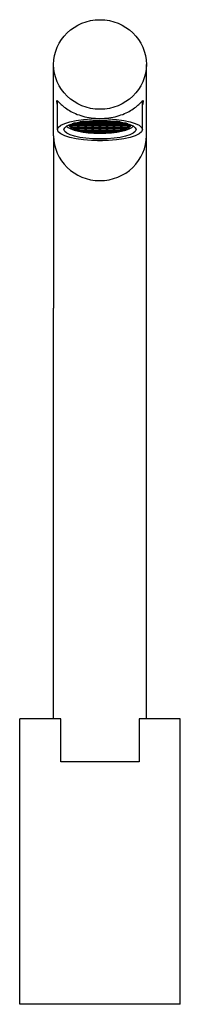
# Model space of a CAD drawing. Header units: millimetres. Extents: x -139.904 to -139.859, y 598.586 to 598.862.
import ezdxf

# ---------------------------------------------------------------- set-up
doc = ezdxf.new("R2010")
doc.units = ezdxf.units.MM
doc.layers.add('SANINDUSA', color=3, linetype='Continuous')

msp = doc.modelspace()

# ---------------------------------------------------------------- linework, layer by layer
at = {"layer": 'SANINDUSA'}
for p, q in [((-139.89499, 598.82945), (-139.89499, 598.84943)), ((-139.86899, 598.82945), (-139.86899, 598.84943)), ((-139.8939, 598.83118), (-139.8939, 598.83926)), ((-139.87007, 598.83118), (-139.87007, 598.83926)), ((-139.89049, 598.83243), (-139.89049, 598.83259)), ((-139.89004, 598.83243), (-139.89049, 598.83243)), ((-139.89019, 598.83231), (-139.89025, 598.83231)), ((-139.89025, 598.83191), (-139.89025, 598.83231)), ((-139.89004, 598.83191), (-139.89025, 598.83191)), ((-139.89019, 598.83268), (-139.89019, 598.83271)), ((-139.89019, 598.83217), (-139.89019, 598.83243)), ((-139.89019, 598.83189), (-139.89019, 598.83191)), ((-139.88804, 598.83243), (-139.88994, 598.83243)), ((-139.88804, 598.83191), (-139.88994, 598.83191)), ((-139.88979, 598.83268), (-139.88979, 598.83284)), ((-139.88819, 598.83283), (-139.88979, 598.83283)), ((-139.88979, 598.83217), (-139.88979, 598.83243)), ((-139.88819, 598.83231), (-139.88979, 598.83231)), ((-139.88979, 598.83189), (-139.88979, 598.83191)), ((-139.88819, 598.8318), (-139.88949, 598.8318)), ((-139.88949, 598.8314), (-139.88949, 598.8318)), ((-139.88804, 598.83295), (-139.88943, 598.83295)), ((-139.88819, 598.8332), (-139.88819, 598.83325)), ((-139.88819, 598.83268), (-139.88819, 598.83295)), ((-139.88819, 598.83217), (-139.88819, 598.83243)), ((-139.88819, 598.83165), (-139.88819, 598.83191)), ((-139.88604, 598.83295), (-139.88794, 598.83295)), ((-139.88604, 598.83243), (-139.88794, 598.83243)), ((-139.88604, 598.83191), (-139.88794, 598.83191)), ((-139.88779, 598.8332), (-139.88779, 598.83332)), ((-139.88779, 598.83268), (-139.88779, 598.83295)), ((-139.88619, 598.83283), (-139.88779, 598.83283)), ((-139.88779, 598.83217), (-139.88779, 598.83243)), ((-139.88619, 598.83231), (-139.88779, 598.83231)), ((-139.88779, 598.83165), (-139.88779, 598.83191)), ((-139.88619, 598.8318), (-139.88779, 598.8318)), ((-139.88619, 598.83335), (-139.88764, 598.83335)), ((-139.88604, 598.83347), (-139.8869, 598.83347)), ((-139.88619, 598.8332), (-139.88619, 598.83347)), ((-139.88619, 598.83268), (-139.88619, 598.83295)), ((-139.88619, 598.83217), (-139.88619, 598.83243)), ((-139.88619, 598.83165), (-139.88619, 598.83191)), ((-139.88404, 598.83347), (-139.88594, 598.83347)), ((-139.88404, 598.83295), (-139.88594, 598.83295)), ((-139.88404, 598.83243), (-139.88594, 598.83243)), ((-139.88404, 598.83191), (-139.88594, 598.83191)), ((-139.88579, 598.8332), (-139.88579, 598.83347)), ((-139.88419, 598.83335), (-139.88579, 598.83335)), ((-139.88579, 598.83268), (-139.88579, 598.83295)), ((-139.88419, 598.83283), (-139.88579, 598.83283)), ((-139.88579, 598.83217), (-139.88579, 598.83243)), ((-139.88419, 598.83231), (-139.88579, 598.83231)), ((-139.88579, 598.83165), (-139.88579, 598.83191)), ((-139.88419, 598.8318), (-139.88579, 598.8318)), ((-139.88419, 598.83372), (-139.88419, 598.83373)), ((-139.88419, 598.8332), (-139.88419, 598.83347)), ((-139.88419, 598.83268), (-139.88419, 598.83295)), ((-139.88419, 598.83217), (-139.88419, 598.83243)), ((-139.88419, 598.83165), (-139.88419, 598.83191)), ((-139.88204, 598.83347), (-139.88394, 598.83347)), ((-139.88204, 598.83295), (-139.88394, 598.83295)), ((-139.88204, 598.83243), (-139.88394, 598.83243)), ((-139.88204, 598.83191), (-139.88394, 598.83191)), ((-139.88379, 598.83372), (-139.88379, 598.83376)), ((-139.88379, 598.8332), (-139.88379, 598.83347)), ((-139.88219, 598.83335), (-139.88379, 598.83335)), ((-139.88379, 598.83268), (-139.88379, 598.83295)), ((-139.88219, 598.83283), (-139.88379, 598.83283)), ((-139.88379, 598.83217), (-139.88379, 598.83243)), ((-139.88219, 598.83231), (-139.88379, 598.83231)), ((-139.88379, 598.83165), (-139.88379, 598.83191)), ((-139.88219, 598.8318), (-139.88379, 598.8318)), ((-139.88219, 598.83372), (-139.88219, 598.8338)), ((-139.88219, 598.8332), (-139.88219, 598.83347)), ((-139.88219, 598.83268), (-139.88219, 598.83295)), ((-139.88219, 598.83217), (-139.88219, 598.83243)), ((-139.88219, 598.83165), (-139.88219, 598.83191)), ((-139.88004, 598.83347), (-139.88194, 598.83347)), ((-139.88004, 598.83295), (-139.88194, 598.83295)), ((-139.88004, 598.83243), (-139.88194, 598.83243)), ((-139.88004, 598.83191), (-139.88194, 598.83191)), ((-139.88179, 598.83372), (-139.88179, 598.8338)), ((-139.88179, 598.8332), (-139.88179, 598.83347)), ((-139.88019, 598.83335), (-139.88179, 598.83335)), ((-139.88179, 598.83268), (-139.88179, 598.83295)), ((-139.88019, 598.83283), (-139.88179, 598.83283)), ((-139.88179, 598.83217), (-139.88179, 598.83243)), ((-139.88019, 598.83231), (-139.88179, 598.83231)), ((-139.88179, 598.83165), (-139.88179, 598.83191)), ((-139.88019, 598.8318), (-139.88179, 598.8318)), ((-139.88019, 598.83372), (-139.88019, 598.83376)), ((-139.88019, 598.8332), (-139.88019, 598.83347)), ((-139.88019, 598.83268), (-139.88019, 598.83295)), ((-139.88019, 598.83217), (-139.88019, 598.83243)), ((-139.88019, 598.83165), (-139.88019, 598.83191)), ((-139.87804, 598.83347), (-139.87994, 598.83347)), ((-139.87804, 598.83295), (-139.87994, 598.83295)), ((-139.87804, 598.83243), (-139.87994, 598.83243)), ((-139.87804, 598.83191), (-139.87994, 598.83191)), ((-139.87979, 598.83372), (-139.87979, 598.83373)), ((-139.87979, 598.8332), (-139.87979, 598.83347)), ((-139.87819, 598.83335), (-139.87979, 598.83335)), ((-139.87979, 598.83268), (-139.87979, 598.83295)), ((-139.87819, 598.83283), (-139.87979, 598.83283)), ((-139.87979, 598.83217), (-139.87979, 598.83243)), ((-139.87819, 598.83231), (-139.87979, 598.83231)), ((-139.87979, 598.83165), (-139.87979, 598.83191)), ((-139.87819, 598.8318), (-139.87979, 598.8318)), ((-139.87819, 598.8332), (-139.87819, 598.83347)), ((-139.87819, 598.83268), (-139.87819, 598.83295)), ((-139.87819, 598.83217), (-139.87819, 598.83243)), ((-139.87819, 598.83165), (-139.87819, 598.83191)), ((-139.87708, 598.83347), (-139.87794, 598.83347)), ((-139.87604, 598.83295), (-139.87794, 598.83295)), ((-139.87604, 598.83243), (-139.87794, 598.83243)), ((-139.87604, 598.83191), (-139.87794, 598.83191)), ((-139.87779, 598.8332), (-139.87779, 598.83347)), ((-139.87634, 598.83335), (-139.87779, 598.83335)), ((-139.87779, 598.83268), (-139.87779, 598.83295)), ((-139.87619, 598.83283), (-139.87779, 598.83283)), ((-139.87779, 598.83217), (-139.87779, 598.83243)), ((-139.87619, 598.83231), (-139.87779, 598.83231)), ((-139.87779, 598.83165), (-139.87779, 598.83191)), ((-139.87619, 598.8318), (-139.87779, 598.8318)), ((-139.87619, 598.8332), (-139.87619, 598.83332)), ((-139.87619, 598.83268), (-139.87619, 598.83295)), ((-139.87619, 598.83217), (-139.87619, 598.83243)), ((-139.87619, 598.83165), (-139.87619, 598.83191)), ((-139.87454, 598.83295), (-139.87594, 598.83295)), ((-139.87404, 598.83243), (-139.87594, 598.83243)), ((-139.87404, 598.83191), (-139.87594, 598.83191)), ((-139.87579, 598.8332), (-139.87579, 598.83325)), ((-139.87579, 598.83268), (-139.87579, 598.83295)), ((-139.87419, 598.83283), (-139.87579, 598.83283)), ((-139.87579, 598.83217), (-139.87579, 598.83243)), ((-139.87419, 598.83231), (-139.87579, 598.83231)), ((-139.87579, 598.83165), (-139.87579, 598.83191)), ((-139.87449, 598.8318), (-139.87579, 598.8318)), ((-139.87449, 598.8314), (-139.87449, 598.8318)), ((-139.87419, 598.83268), (-139.87419, 598.83284)), ((-139.87419, 598.83217), (-139.87419, 598.83243)), ((-139.87419, 598.83189), (-139.87419, 598.83191)), ((-139.87349, 598.83243), (-139.87394, 598.83243)), ((-139.87373, 598.83191), (-139.87394, 598.83191)), ((-139.87379, 598.83268), (-139.87379, 598.83271)), ((-139.87379, 598.83217), (-139.87379, 598.83243)), ((-139.87373, 598.83231), (-139.87379, 598.83231)), ((-139.87379, 598.83189), (-139.87379, 598.83191)), ((-139.87373, 598.83191), (-139.87373, 598.83231)), ((-139.87349, 598.83243), (-139.87349, 598.83259)), ((-139.89499, 598.82945), (-139.89499, 598.78115)), ((-139.88804, 598.8314), (-139.88949, 598.8314)), ((-139.88819, 598.83107), (-139.88819, 598.8314)), ((-139.88801, 598.83088), (-139.88801, 598.83089)), ((-139.88604, 598.83088), (-139.88801, 598.83088)), ((-139.88801, 598.83088), (-139.88801, 598.83088)), ((-139.88604, 598.8314), (-139.88794, 598.8314)), ((-139.88779, 598.83113), (-139.88779, 598.8314)), ((-139.88619, 598.83128), (-139.88779, 598.83128)), ((-139.88619, 598.83113), (-139.88619, 598.8314)), ((-139.88619, 598.83069), (-139.88619, 598.83088)), ((-139.88404, 598.8314), (-139.88594, 598.8314)), ((-139.88404, 598.83088), (-139.88594, 598.83088)), ((-139.88579, 598.83113), (-139.88579, 598.8314)), ((-139.88419, 598.83128), (-139.88579, 598.83128)), ((-139.88579, 598.83069), (-139.88579, 598.83088)), ((-139.88419, 598.83076), (-139.88486, 598.83076)), ((-139.88486, 598.83036), (-139.88486, 598.83076)), ((-139.88404, 598.83036), (-139.88486, 598.83036)), ((-139.88419, 598.83113), (-139.88419, 598.8314)), ((-139.88419, 598.83061), (-139.88419, 598.83088)), ((-139.88204, 598.8314), (-139.88394, 598.8314)), ((-139.88204, 598.83088), (-139.88394, 598.83088)), ((-139.88204, 598.83036), (-139.88394, 598.83036)), ((-139.88379, 598.83113), (-139.88379, 598.8314)), ((-139.88219, 598.83128), (-139.88379, 598.83128)), ((-139.88379, 598.83061), (-139.88379, 598.83088)), ((-139.88219, 598.83076), (-139.88379, 598.83076)), ((-139.88219, 598.83113), (-139.88219, 598.8314)), ((-139.88219, 598.83061), (-139.88219, 598.83088)), ((-139.88004, 598.8314), (-139.88194, 598.8314)), ((-139.88004, 598.83088), (-139.88194, 598.83088)), ((-139.88004, 598.83036), (-139.88194, 598.83036)), ((-139.88179, 598.83113), (-139.88179, 598.8314)), ((-139.88019, 598.83128), (-139.88179, 598.83128)), ((-139.88179, 598.83061), (-139.88179, 598.83088)), ((-139.88019, 598.83076), (-139.88179, 598.83076)), ((-139.88019, 598.83113), (-139.88019, 598.8314)), ((-139.88019, 598.83061), (-139.88019, 598.83088)), ((-139.87804, 598.8314), (-139.87994, 598.8314)), ((-139.87804, 598.83088), (-139.87994, 598.83088)), ((-139.87911, 598.83036), (-139.87994, 598.83036)), ((-139.87979, 598.83113), (-139.87979, 598.8314)), ((-139.87819, 598.83128), (-139.87979, 598.83128)), ((-139.87979, 598.83061), (-139.87979, 598.83088)), ((-139.87911, 598.83076), (-139.87979, 598.83076)), ((-139.87911, 598.83036), (-139.87911, 598.83076)), ((-139.87819, 598.83113), (-139.87819, 598.8314)), ((-139.87819, 598.83069), (-139.87819, 598.83088)), ((-139.87604, 598.8314), (-139.87794, 598.8314)), ((-139.87597, 598.83088), (-139.87794, 598.83088)), ((-139.87779, 598.83113), (-139.87779, 598.8314)), ((-139.87619, 598.83128), (-139.87779, 598.83128)), ((-139.87779, 598.83069), (-139.87779, 598.83088)), ((-139.87619, 598.83113), (-139.87619, 598.8314)), ((-139.87597, 598.83088), (-139.87597, 598.83089)), ((-139.87597, 598.83088), (-139.87597, 598.83088)), ((-139.87449, 598.8314), (-139.87594, 598.8314)), ((-139.87579, 598.83107), (-139.87579, 598.8314)), ((-139.86899, 598.78115), (-139.86899, 598.82945)), ((-139.89499, 598.66599), (-139.89499, 598.78115)), ((-139.86899, 598.66599), (-139.86899, 598.78115)), ((-139.893, 598.66599), (-139.90449, 598.66599)), ((-139.90449, 598.58599), (-139.90449, 598.66599)), ((-139.893, 598.65399), (-139.893, 598.66599)), ((-139.87097, 598.66599), (-139.87097, 598.65399)), ((-139.85949, 598.66599), (-139.87097, 598.66599)), ((-139.85949, 598.58599), (-139.85949, 598.66599)), ((-139.89294, 598.65399), (-139.893, 598.65399)), ((-139.88199, 598.65399), (-139.89294, 598.65399)), ((-139.87103, 598.65399), (-139.88199, 598.65399)), ((-139.87097, 598.65399), (-139.87103, 598.65399)), ((-139.85949, 598.58599), (-139.90449, 598.58599))]:
    msp.add_line(p, q, dxfattribs=at)
for centre, major_axis, ratio in [((-139.88199, 598.84943), (-0.013, 0), 0.965926), ((-139.88199, 598.83118), (-0.01192, 0), 0.258819), ((-139.88199, 598.83118), (-0.0101, 0), 0.258819)]:
    msp.add_ellipse(centre, major_axis=major_axis, ratio=ratio, dxfattribs=at)
for centre, major_axis, ratio, start_param, end_param in [((-139.88199, 598.83263), (-0.0095, 0), 0.258819, 0.185127, 2.956466), ((-139.88199, 598.83263), (-0.00875, 0), 0.258819, 0.060169, 0.358851), ((-139.88999, 598.83263), (-0.000159, 0.000159), 0.767327, 0.654498, 2.225295), ((-139.88999, 598.83211), (-0.000159, 0.000159), 0.767327, 0.654498, 2.225295), ((-139.88999, 598.83189), (-0.0002, 0), 0.965926, 0, 3.141593), ((-139.88999, 598.83263), (-0.000159, -0.000159), 0.767327, 0.654498, 0.916298), ((-139.88999, 598.83211), (-0.000159, -0.000159), 0.767327, 0.654498, 0.916298), ((-139.88999, 598.83263), (0.000159, 0.000159), 0.767327, 4.057891, 5.628687), ((-139.88999, 598.83263), (0.000159, -0.000159), 0.767327, 5.366887, 5.628687), ((-139.88999, 598.83211), (0.000159, 0.000159), 0.767327, 4.057891, 5.628687), ((-139.88999, 598.83211), (0.000159, -0.000159), 0.767327, 5.366887, 5.628687), ((-139.88199, 598.83263), (-0.00875, 0), 0.258819, 0.425333, 0.5411), ((-139.88799, 598.83315), (-0.000159, 0.000159), 0.767327, 0.654498, 2.225295), ((-139.88799, 598.83263), (-0.000159, 0.000159), 0.767327, 0.654498, 2.225295), ((-139.88799, 598.83211), (-0.000159, 0.000159), 0.767327, 0.654498, 2.225295), ((-139.88799, 598.83315), (-0.000159, -0.000159), 0.767327, 0.654498, 0.916298), ((-139.88799, 598.83263), (-0.000159, -0.000159), 0.767327, 0.654498, 0.916298), ((-139.88799, 598.83211), (-0.000159, -0.000159), 0.767327, 0.654498, 0.916298), ((-139.88799, 598.83315), (0.000159, 0.000159), 0.767327, 4.057891, 5.628687), ((-139.88799, 598.83315), (0.000159, -0.000159), 0.767327, 5.366887, 5.628687), ((-139.88799, 598.83263), (0.000159, 0.000159), 0.767327, 4.057891, 5.628687), ((-139.88799, 598.83263), (0.000159, -0.000159), 0.767327, 5.366887, 5.628687), ((-139.88799, 598.83211), (0.000159, 0.000159), 0.767327, 4.057891, 5.628687), ((-139.88799, 598.83211), (0.000159, -0.000159), 0.767327, 5.366887, 5.628687), ((-139.88599, 598.83315), (-0.000159, 0.000159), 0.767327, 0.654498, 2.225295), ((-139.88599, 598.83263), (-0.000159, 0.000159), 0.767327, 0.654498, 2.225295), ((-139.88599, 598.83211), (-0.000159, 0.000159), 0.767327, 0.654498, 2.225295), ((-139.88599, 598.83367), (-0.000159, 0.000159), 0.767327, 1.439667, 2.225295), ((-139.88599, 598.83367), (-0.000159, -0.000159), 0.767327, 0.654498, 0.916298), ((-139.88599, 598.83315), (-0.000159, -0.000159), 0.767327, 0.654498, 0.916298), ((-139.88599, 598.83263), (-0.000159, -0.000159), 0.767327, 0.654498, 0.916298), ((-139.88599, 598.83211), (-0.000159, -0.000159), 0.767327, 0.654498, 0.916298), ((-139.88599, 598.83367), (0.000159, 0.000159), 0.767327, 4.057891, 5.031519), ((-139.88599, 598.83367), (0.000159, -0.000159), 0.767327, 5.366887, 5.628687), ((-139.88599, 598.83315), (0.000159, 0.000159), 0.767327, 4.057891, 5.628687), ((-139.88599, 598.83315), (0.000159, -0.000159), 0.767327, 5.366887, 5.628687), ((-139.88599, 598.83263), (0.000159, 0.000159), 0.767327, 4.057891, 5.628687), ((-139.88599, 598.83263), (0.000159, -0.000159), 0.767327, 5.366887, 5.628687), ((-139.88599, 598.83211), (0.000159, 0.000159), 0.767327, 4.057891, 5.628687), ((-139.88599, 598.83211), (0.000159, -0.000159), 0.767327, 5.366887, 5.628687), ((-139.88399, 598.83367), (-0.000159, 0.000159), 0.767327, 0.654498, 2.225295), ((-139.88399, 598.83315), (-0.000159, 0.000159), 0.767327, 0.654498, 2.225295), ((-139.88399, 598.83263), (-0.000159, 0.000159), 0.767327, 0.654498, 2.225295), ((-139.88399, 598.83211), (-0.000159, 0.000159), 0.767327, 0.654498, 2.225295), ((-139.88399, 598.83367), (-0.000159, -0.000159), 0.767327, 0.654498, 0.916298), ((-139.88399, 598.83315), (-0.000159, -0.000159), 0.767327, 0.654498, 0.916298), ((-139.88399, 598.83263), (-0.000159, -0.000159), 0.767327, 0.654498, 0.916298), ((-139.88399, 598.83211), (-0.000159, -0.000159), 0.767327, 0.654498, 0.916298), ((-139.88399, 598.83367), (0.000159, 0.000159), 0.767327, 4.057891, 5.628687), ((-139.88399, 598.83367), (0.000159, -0.000159), 0.767327, 5.366887, 5.628687), ((-139.88399, 598.83315), (0.000159, 0.000159), 0.767327, 4.057891, 5.628687), ((-139.88399, 598.83315), (0.000159, -0.000159), 0.767327, 5.366887, 5.628687), ((-139.88399, 598.83263), (0.000159, 0.000159), 0.767327, 4.057891, 5.628687), ((-139.88399, 598.83263), (0.000159, -0.000159), 0.767327, 5.366887, 5.628687), ((-139.88399, 598.83211), (0.000159, 0.000159), 0.767327, 4.057891, 5.628687), ((-139.88399, 598.83211), (0.000159, -0.000159), 0.767327, 5.366887, 5.628687), ((-139.88199, 598.83367), (-0.000159, 0.000159), 0.767327, 0.654498, 2.225295), ((-139.88199, 598.83315), (-0.000159, 0.000159), 0.767327, 0.654498, 2.225295), ((-139.88199, 598.83263), (-0.000159, 0.000159), 0.767327, 0.654498, 2.225295), ((-139.88199, 598.83211), (-0.000159, 0.000159), 0.767327, 0.654498, 2.225295), ((-139.88199, 598.83367), (-0.000159, -0.000159), 0.767327, 0.654498, 0.916298), ((-139.88199, 598.83315), (-0.000159, -0.000159), 0.767327, 0.654498, 0.916298), ((-139.88199, 598.83263), (-0.000159, -0.000159), 0.767327, 0.654498, 0.916298), ((-139.88199, 598.83211), (-0.000159, -0.000159), 0.767327, 0.654498, 0.916298), ((-139.88199, 598.83367), (0.000159, 0.000159), 0.767327, 4.057891, 5.628687), ((-139.88199, 598.83367), (0.000159, -0.000159), 0.767327, 5.366887, 5.628687), ((-139.88199, 598.83315), (0.000159, 0.000159), 0.767327, 4.057891, 5.628687), ((-139.88199, 598.83315), (0.000159, -0.000159), 0.767327, 5.366887, 5.628687), ((-139.88199, 598.83263), (0.000159, 0.000159), 0.767327, 4.057891, 5.628687), ((-139.88199, 598.83263), (0.000159, -0.000159), 0.767327, 5.366887, 5.628687), ((-139.88199, 598.83211), (0.000159, 0.000159), 0.767327, 4.057891, 5.628687), ((-139.88199, 598.83211), (0.000159, -0.000159), 0.767327, 5.366887, 5.628687), ((-139.87999, 598.83367), (-0.000159, 0.000159), 0.767327, 0.654498, 2.225295), ((-139.87999, 598.83315), (-0.000159, 0.000159), 0.767327, 0.654498, 2.225295), ((-139.87999, 598.83263), (-0.000159, 0.000159), 0.767327, 0.654498, 2.225295), ((-139.87999, 598.83211), (-0.000159, 0.000159), 0.767327, 0.654498, 2.225295), ((-139.87999, 598.83367), (-0.000159, -0.000159), 0.767327, 0.654498, 0.916298), ((-139.87999, 598.83315), (-0.000159, -0.000159), 0.767327, 0.654498, 0.916298), ((-139.87999, 598.83263), (-0.000159, -0.000159), 0.767327, 0.654498, 0.916298), ((-139.87999, 598.83211), (-0.000159, -0.000159), 0.767327, 0.654498, 0.916298), ((-139.87999, 598.83367), (0.000159, 0.000159), 0.767327, 4.057891, 5.628687), ((-139.87999, 598.83367), (0.000159, -0.000159), 0.767327, 5.366887, 5.628687), ((-139.87999, 598.83315), (0.000159, 0.000159), 0.767327, 4.057891, 5.628687), ((-139.87999, 598.83315), (0.000159, -0.000159), 0.767327, 5.366887, 5.628687), ((-139.87999, 598.83263), (0.000159, 0.000159), 0.767327, 4.057891, 5.628687), ((-139.87999, 598.83263), (0.000159, -0.000159), 0.767327, 5.366887, 5.628687), ((-139.87999, 598.83211), (0.000159, 0.000159), 0.767327, 4.057891, 5.628687), ((-139.87999, 598.83211), (0.000159, -0.000159), 0.767327, 5.366887, 5.628687), ((-139.87799, 598.83315), (-0.000159, 0.000159), 0.767327, 0.654498, 2.225295), ((-139.87799, 598.83263), (-0.000159, 0.000159), 0.767327, 0.654498, 2.225295), ((-139.87799, 598.83211), (-0.000159, 0.000159), 0.767327, 0.654498, 2.225295), ((-139.87799, 598.83367), (-0.000159, 0.000159), 0.767327, 1.251666, 2.225295), ((-139.87799, 598.83367), (-0.000159, -0.000159), 0.767327, 0.654498, 0.916298), ((-139.87799, 598.83315), (-0.000159, -0.000159), 0.767327, 0.654498, 0.916298), ((-139.87799, 598.83263), (-0.000159, -0.000159), 0.767327, 0.654498, 0.916298), ((-139.87799, 598.83211), (-0.000159, -0.000159), 0.767327, 0.654498, 0.916298), ((-139.87799, 598.83367), (0.000159, 0.000159), 0.767327, 4.057891, 4.843519), ((-139.87799, 598.83367), (0.000159, -0.000159), 0.767327, 5.366887, 5.628687), ((-139.87799, 598.83315), (0.000159, 0.000159), 0.767327, 4.057891, 5.628687), ((-139.87799, 598.83315), (0.000159, -0.000159), 0.767327, 5.366887, 5.628687), ((-139.87799, 598.83263), (0.000159, 0.000159), 0.767327, 4.057891, 5.628687), ((-139.87799, 598.83263), (0.000159, -0.000159), 0.767327, 5.366887, 5.628687), ((-139.87799, 598.83211), (0.000159, 0.000159), 0.767327, 4.057891, 5.628687), ((-139.87799, 598.83211), (0.000159, -0.000159), 0.767327, 5.366887, 5.628687), ((-139.87599, 598.83315), (-0.000159, 0.000159), 0.767327, 0.654498, 2.225295), ((-139.87599, 598.83263), (-0.000159, 0.000159), 0.767327, 0.654498, 2.225295), ((-139.87599, 598.83211), (-0.000159, 0.000159), 0.767327, 0.654498, 2.225295), ((-139.87599, 598.83315), (-0.000159, -0.000159), 0.767327, 0.654498, 0.916298), ((-139.87599, 598.83263), (-0.000159, -0.000159), 0.767327, 0.654498, 0.916298), ((-139.87599, 598.83211), (-0.000159, -0.000159), 0.767327, 0.654498, 0.916298), ((-139.87599, 598.83315), (0.000159, 0.000159), 0.767327, 4.057891, 5.628687), ((-139.87599, 598.83315), (0.000159, -0.000159), 0.767327, 5.366887, 5.628687), ((-139.87599, 598.83263), (0.000159, 0.000159), 0.767327, 4.057891, 5.628687), ((-139.87599, 598.83263), (0.000159, -0.000159), 0.767327, 5.366887, 5.628687), ((-139.87599, 598.83211), (0.000159, 0.000159), 0.767327, 4.057891, 5.628687), ((-139.87599, 598.83211), (0.000159, -0.000159), 0.767327, 5.366887, 5.628687), ((-139.88199, 598.83263), (-0.00875, 0), 0.258819, 2.600493, 2.716259), ((-139.87399, 598.83263), (-0.000159, 0.000159), 0.767327, 0.654498, 2.225295), ((-139.87399, 598.83211), (-0.000159, 0.000159), 0.767327, 0.654498, 2.225295), ((-139.87399, 598.83189), (-0.0002, 0), 0.965926, 0, 3.141593), ((-139.87399, 598.83263), (-0.000159, -0.000159), 0.767327, 0.654498, 0.916298), ((-139.87399, 598.83211), (-0.000159, -0.000159), 0.767327, 0.654498, 0.916298), ((-139.87399, 598.83263), (0.000159, 0.000159), 0.767327, 4.057891, 5.628687), ((-139.87399, 598.83263), (0.000159, -0.000159), 0.767327, 5.366887, 5.628687), ((-139.87399, 598.83211), (0.000159, 0.000159), 0.767327, 4.057891, 5.628687), ((-139.87399, 598.83211), (0.000159, -0.000159), 0.767327, 5.366887, 5.628687), ((-139.88199, 598.83263), (-0.00875, 0), 0.258819, 2.782742, 3.081424), ((-139.88199, 598.82945), (-0.013, 0), 0.965926, 0, 1.570796), ((-139.88199, 598.83263), (-0.00875, 0), 0.258819, 0.576933, 0.784059), ((-139.88799, 598.8316), (-0.000159, 0.000159), 0.767327, 0.654498, 2.225295), ((-139.88799, 598.83107), (-0.0002, 0), 0.965926, 0, 1.466622), ((-139.88799, 598.8316), (-0.000159, -0.000159), 0.767327, 0.654498, 0.916298), ((-139.88799, 598.83108), (-0.000159, 0.000159), 0.767327, 2.12112, 2.225295), ((-139.88799, 598.83108), (-0.000159, -0.000159), 0.767327, 0.812123, 0.916298), ((-139.88799, 598.83107), (-0.0002, 0), 0.965926, 1.466622, 1.674971), ((-139.88799, 598.8316), (0.000159, 0.000159), 0.767327, 4.057891, 5.628687), ((-139.88799, 598.8316), (0.000159, -0.000159), 0.767327, 5.366887, 5.628687), ((-139.88799, 598.83108), (0.000159, 0.000159), 0.767327, 4.057891, 5.628687), ((-139.88799, 598.83108), (0.000159, -0.000159), 0.767327, 5.366887, 5.471062), ((-139.88199, 598.83263), (-0.00875, 0), 0.258819, 0.885178, 1.070904), ((-139.88599, 598.8316), (-0.000159, 0.000159), 0.767327, 0.654498, 2.225295), ((-139.88599, 598.83108), (-0.000159, 0.000159), 0.767327, 0.654498, 2.225295), ((-139.88599, 598.83069), (-0.0002, 0), 0.965926, 0, 3.141593), ((-139.88599, 598.8316), (-0.000159, -0.000159), 0.767327, 0.654498, 0.916298), ((-139.88599, 598.83108), (-0.000159, -0.000159), 0.767327, 0.654498, 0.916298), ((-139.88599, 598.8316), (0.000159, 0.000159), 0.767327, 4.057891, 5.628687), ((-139.88599, 598.8316), (0.000159, -0.000159), 0.767327, 5.366887, 5.628687), ((-139.88599, 598.83108), (0.000159, 0.000159), 0.767327, 4.057891, 5.628687), ((-139.88599, 598.83108), (0.000159, -0.000159), 0.767327, 5.366887, 5.628687), ((-139.88199, 598.83263), (-0.00875, 0), 0.258819, 1.118229, 1.236335), ((-139.88399, 598.8316), (-0.000159, 0.000159), 0.767327, 0.654498, 2.225295), ((-139.88399, 598.83108), (-0.000159, 0.000159), 0.767327, 0.654498, 2.225295), ((-139.88399, 598.83056), (-0.000159, 0.000159), 0.767327, 0.654498, 2.225295), ((-139.88399, 598.83049), (-0.0002, 0), 0.965926, 0.754776, 2.386816), ((-139.88399, 598.8316), (-0.000159, -0.000159), 0.767327, 0.654498, 0.916298), ((-139.88399, 598.83108), (-0.000159, -0.000159), 0.767327, 0.654498, 0.916298), ((-139.88399, 598.83056), (-0.000159, -0.000159), 0.767327, 0.654498, 0.916298), ((-139.88399, 598.8316), (0.000159, 0.000159), 0.767327, 4.057891, 5.628687), ((-139.88399, 598.8316), (0.000159, -0.000159), 0.767327, 5.366887, 5.628687), ((-139.88399, 598.83108), (0.000159, 0.000159), 0.767327, 4.057891, 5.628687), ((-139.88399, 598.83108), (0.000159, -0.000159), 0.767327, 5.366887, 5.628687), ((-139.88399, 598.83056), (0.000159, 0.000159), 0.767327, 4.057891, 5.628687), ((-139.88399, 598.83056), (0.000159, -0.000159), 0.767327, 5.366887, 5.628687), ((-139.88199, 598.8316), (-0.000159, 0.000159), 0.767327, 0.654498, 2.225295), ((-139.88199, 598.83108), (-0.000159, 0.000159), 0.767327, 0.654498, 2.225295), ((-139.88199, 598.83056), (-0.000159, 0.000159), 0.767327, 0.654498, 2.225295), ((-139.88199, 598.83043), (-0.0002, 0), 0.965926, 0.374066, 2.767527), ((-139.88199, 598.8316), (-0.000159, -0.000159), 0.767327, 0.654498, 0.916298), ((-139.88199, 598.83108), (-0.000159, -0.000159), 0.767327, 0.654498, 0.916298), ((-139.88199, 598.83056), (-0.000159, -0.000159), 0.767327, 0.654498, 0.916298), ((-139.88199, 598.8316), (0.000159, 0.000159), 0.767327, 4.057891, 5.628687), ((-139.88199, 598.8316), (0.000159, -0.000159), 0.767327, 5.366887, 5.628687), ((-139.88199, 598.83108), (0.000159, 0.000159), 0.767327, 4.057891, 5.628687), ((-139.88199, 598.83108), (0.000159, -0.000159), 0.767327, 5.366887, 5.628687), ((-139.88199, 598.83056), (0.000159, 0.000159), 0.767327, 4.057891, 5.628687), ((-139.88199, 598.83056), (0.000159, -0.000159), 0.767327, 5.366887, 5.628687), ((-139.88199, 598.82945), (-0.013, 0), 0.965926, 1.570796, 3.141593), ((-139.87999, 598.8316), (-0.000159, 0.000159), 0.767327, 0.654498, 2.225295), ((-139.87999, 598.83108), (-0.000159, 0.000159), 0.767327, 0.654498, 2.225295), ((-139.87999, 598.83056), (-0.000159, 0.000159), 0.767327, 0.654498, 2.225295), ((-139.87999, 598.83049), (-0.0002, 0), 0.965926, 0.754776, 2.386816), ((-139.87999, 598.8316), (-0.000159, -0.000159), 0.767327, 0.654498, 0.916298), ((-139.87999, 598.83108), (-0.000159, -0.000159), 0.767327, 0.654498, 0.916298), ((-139.87999, 598.83056), (-0.000159, -0.000159), 0.767327, 0.654498, 0.916298), ((-139.87999, 598.8316), (0.000159, 0.000159), 0.767327, 4.057891, 5.628687), ((-139.87999, 598.8316), (0.000159, -0.000159), 0.767327, 5.366887, 5.628687), ((-139.87999, 598.83108), (0.000159, 0.000159), 0.767327, 4.057891, 5.628687), ((-139.87999, 598.83108), (0.000159, -0.000159), 0.767327, 5.366887, 5.628687), ((-139.87999, 598.83056), (0.000159, 0.000159), 0.767327, 4.057891, 5.628687), ((-139.87999, 598.83056), (0.000159, -0.000159), 0.767327, 5.366887, 5.628687), ((-139.88199, 598.83263), (-0.00875, 0), 0.258819, 1.905258, 2.023364), ((-139.87799, 598.8316), (-0.000159, 0.000159), 0.767327, 0.654498, 2.225295), ((-139.87799, 598.83108), (-0.000159, 0.000159), 0.767327, 0.654498, 2.225295), ((-139.87799, 598.83069), (-0.0002, 0), 0.965926, 0, 3.141593), ((-139.87799, 598.8316), (-0.000159, -0.000159), 0.767327, 0.654498, 0.916298), ((-139.87799, 598.83108), (-0.000159, -0.000159), 0.767327, 0.654498, 0.916298), ((-139.87799, 598.8316), (0.000159, 0.000159), 0.767327, 4.057891, 5.628687), ((-139.87799, 598.8316), (0.000159, -0.000159), 0.767327, 5.366887, 5.628687), ((-139.87799, 598.83108), (0.000159, 0.000159), 0.767327, 4.057891, 5.628687), ((-139.87799, 598.83108), (0.000159, -0.000159), 0.767327, 5.366887, 5.628687), ((-139.88199, 598.83263), (-0.00875, 0), 0.258819, 2.070688, 2.256415), ((-139.87599, 598.8316), (-0.000159, 0.000159), 0.767327, 0.654498, 2.225295), ((-139.87599, 598.83108), (-0.000159, 0.000159), 0.767327, 0.654498, 2.225295), ((-139.87599, 598.8316), (-0.000159, -0.000159), 0.767327, 0.654498, 0.916298), ((-139.87599, 598.83108), (-0.000159, -0.000159), 0.767327, 0.812123, 0.916298), ((-139.87599, 598.83107), (-0.0002, 0), 0.965926, 1.466622, 1.674971), ((-139.87599, 598.8316), (0.000159, 0.000159), 0.767327, 4.057891, 5.628687), ((-139.87599, 598.8316), (0.000159, -0.000159), 0.767327, 5.366887, 5.628687), ((-139.87599, 598.83108), (0.000159, 0.000159), 0.767327, 4.057891, 4.162065), ((-139.87599, 598.83108), (0.000159, -0.000159), 0.767327, 5.366887, 5.471062), ((-139.87599, 598.83107), (-0.0002, 0), 0.965926, 1.674971, 3.141593), ((-139.88199, 598.83263), (-0.00875, 0), 0.258819, 2.357533, 2.564659)]:
    msp.add_ellipse(centre, major_axis=major_axis, ratio=ratio, start_param=start_param, end_param=end_param, dxfattribs=at)
for points, knots in [([(-139.8939, 598.83817), (-139.89395, 598.83834), (-139.89399, 598.8385), (-139.89406, 598.83886), (-139.89409, 598.83903), (-139.89409, 598.83915), (-139.89409, 598.83927), (-139.89406, 598.83932), (-139.89397, 598.83932), (-139.89391, 598.83927), (-139.89375, 598.83913), (-139.89365, 598.83902), (-139.89341, 598.83878), (-139.89328, 598.83864), (-139.89283, 598.83819), (-139.89246, 598.83785), (-139.89159, 598.83717), (-139.89109, 598.83682), (-139.89005, 598.83621), (-139.88948, 598.83592), (-139.88822, 598.83539), (-139.88753, 598.83515), (-139.88605, 598.83474), (-139.88526, 598.83458), (-139.88364, 598.83437), (-139.88281, 598.83431), (-139.88199, 598.83431)], [80.778176, 80.778176, 80.778176, 80.778176, 81.692521, 81.692521, 83.056417, 83.056417, 83.056417, 84.420314, 84.420314, 85.78421, 85.78421, 87.148106, 87.148106, 88.512002, 88.512002, 91.239794, 91.239794, 93.967586, 93.967586, 96.43082, 96.43082, 98.894054, 98.894054, 101.357288, 101.357288, 103.820522, 103.820522, 103.820522, 103.820522]), ([(-139.88199, 598.83431), (-139.88117, 598.83431), (-139.88033, 598.83437), (-139.87871, 598.83458), (-139.87793, 598.83474), (-139.87645, 598.83515), (-139.87575, 598.83539), (-139.87449, 598.83592), (-139.87392, 598.83621), (-139.87288, 598.83682), (-139.87239, 598.83717), (-139.87152, 598.83785), (-139.87115, 598.83819), (-139.87069, 598.83864), (-139.87056, 598.83878), (-139.87033, 598.83902), (-139.87023, 598.83913), (-139.87007, 598.83927), (-139.87, 598.83932), (-139.86991, 598.83932), (-139.86989, 598.83927), (-139.86989, 598.83903), (-139.86991, 598.83886), (-139.86999, 598.8385), (-139.87003, 598.83834), (-139.87007, 598.83817)], [20.764104, 20.764104, 20.764104, 20.764104, 23.227338, 23.227338, 25.690572, 25.690572, 28.153806, 28.153806, 30.61704, 30.61704, 33.344832, 33.344832, 36.072624, 36.072624, 37.43652, 37.43652, 38.800416, 38.800416, 40.164313, 40.164313, 41.528209, 41.528209, 42.892105, 42.892105, 43.80645, 43.80645, 43.80645, 43.80645])]:
    msp.add_open_spline(points, degree=3, knots=knots, dxfattribs=at)
for points in [[(-139.88199, 598.82805), (-139.88236, 598.82805), (-139.88274, 598.82807), (-139.88312, 598.82811)], [(-139.88085, 598.82811), (-139.88123, 598.82807), (-139.88161, 598.82805), (-139.88199, 598.82805)]]:
    msp.add_open_spline(points, degree=3, dxfattribs=at)

doc.saveas('drawing.dxf')
